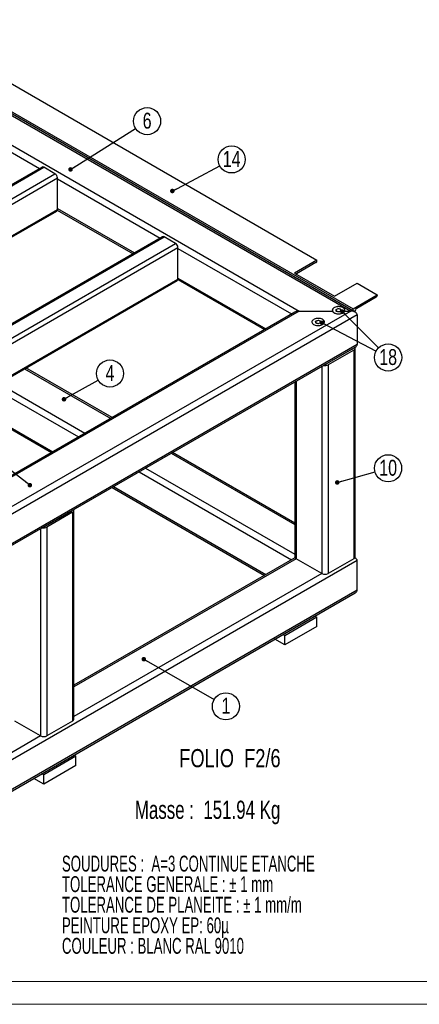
# Model space of a CAD drawing. Header units: millimetres. Extents: x 0 to 841, y 0 to 594.
# Tile 8 of 10: x 618 to 706, y 0 to 217. Entities that reach past the tile are written whole.
import ezdxf

# ---------------------------------------------------------------- set-up
doc = ezdxf.new("R2010")
doc.units = ezdxf.units.MM
doc.layers.add('NOTES', color=6, linetype='Continuous')
doc.layers.add('TRAIT-FINS', color=9, linetype='Continuous')
doc.layers.add('TRAIT-FORT', color=4, linetype='Continuous', lineweight=25)
doc.styles.add('SLDTEXTSTYLE0', font='TXT', dxfattribs={"width": 0.75})
doc.styles.add('SLDTEXTSTYLE1', font='TXT', dxfattribs={"width": 0.620748})
doc.styles.add('SLDTEXTSTYLE2', font='TXT', dxfattribs={"width": 0.694444})
doc.dimstyles.new('SLDDIMSTYLE7', dxfattribs={"dimtxt": 0.18, "dimasz": 1, "dimexe": 0, "dimexo": 0.0625, "dimgap": 0, "dimtad": 0, "dimtih": 1, "dimtoh": 1, "dimdec": 0, "dimrnd": 1e-09, "dimzin": 0, "dimdsep": 46, "dimtxsty": 'Standard', "dimblk1": 'DOT', "dimblk2": 'DOT', "dimsah": 1, "dimcen": 0.09, "dimadec": 0, "dimazin": 0, "dimtfac": 1, "dimtdec": 0, "dimtofl": 0, "dimtmove": 0, "dimatfit": 3, "dimldrblk": 'DOT', "dimfxl": 1, "dimfrac": 2, "dimtolj": 1, "dimtzin": 0, "dimarcsym": 0})

# ---------------------------------------------------------------- blocks, each defined once
blk = doc.blocks.new('SW_NOTE_0')
at = {"layer": 'NOTES', "color": 0, "char_height": 3.5, "attachment_point": 1, "style": 'SLDTEXTSTYLE1'}
for s, insert in [('SOUDURES :  A=3 CONTINUE ETANCHE', (0, 4.51)), ('TOLERANCE GENERALE : ± 1 mm', (0, -0.01)), ('TOLERANCE DE PLANEITE : ± 1 mm/m', (0, -4.54)), ('PEINTURE EPOXY EP: 60µ', (0, -9.07)), ('COULEUR : BLANC RAL 9010', (0, -13.59))]:
    blk.add_mtext(s, dxfattribs=dict(at, insert=insert))
blk = doc.blocks.new('SW_NOTE_3')
at = {"layer": 'NOTES', "color": 0}
blk.add_circle((2.58, -1.48), 2.98, dxfattribs=at)
at = {"layer": 'NOTES', "color": 0, "insert": (2.59, 0.38), "char_height": 3.5, "attachment_point": 2, "style": 'SLDTEXTSTYLE0'}
blk.add_mtext('1', dxfattribs=at)
blk = doc.blocks.new('_Dot')
at = {"color": 0, "linetype": 'ByBlock', "lineweight": -2}
blk.add_line((-0.5, 0), (-1, 0), dxfattribs=at)
at = {"color": 0, "linetype": 'ByBlock', "const_width": 0.5}
blk.add_lwpolyline([(-0.25, 0, 1), (0.25, 0, 1)], format="xyb", close=True, dxfattribs=at)
blk = doc.blocks.new('SW_NOTE_7')
at = {"layer": 'NOTES', "color": 0}
blk.add_circle((2.6, 1.46), 2.98, dxfattribs=at)
at = {"layer": 'NOTES', "color": 0, "insert": (2.6, 3.32), "char_height": 3.5, "attachment_point": 2, "style": 'SLDTEXTSTYLE0'}
blk.add_mtext('4', dxfattribs=at)
blk = doc.blocks.new('SW_NOTE_10')
at = {"layer": 'NOTES', "color": 0}
blk.add_circle((2.52, 1.59), 2.98, dxfattribs=at)
at = {"layer": 'NOTES', "color": 0, "insert": (2.53, 3.45), "char_height": 3.5, "attachment_point": 2, "style": 'SLDTEXTSTYLE0'}
blk.add_mtext('6', dxfattribs=at)
blk = doc.blocks.new('SW_NOTE_12')
at = {"layer": 'NOTES', "color": 0}
blk.add_circle((2.87, 0.8), 2.98, dxfattribs=at)
at = {"layer": 'NOTES', "color": 0, "insert": (2.88, 2.66), "char_height": 3.5, "attachment_point": 2, "style": 'SLDTEXTSTYLE0'}
blk.add_mtext('10', dxfattribs=at)
blk = doc.blocks.new('SW_NOTE_16')
at = {"layer": 'NOTES', "color": 0}
blk.add_circle((2.63, 1.4), 2.98, dxfattribs=at)
at = {"layer": 'NOTES', "color": 0, "insert": (2.64, 3.26), "char_height": 3.5, "attachment_point": 2, "style": 'SLDTEXTSTYLE0'}
blk.add_mtext('14', dxfattribs=at)
blk = doc.blocks.new('SW_NOTE_19')
at = {"layer": 'NOTES', "color": 0}
blk.add_circle((2.64, -1.39), 2.98, dxfattribs=at)
at = {"layer": 'NOTES', "color": 0, "insert": (2.65, 0.47), "char_height": 3.5, "attachment_point": 2, "style": 'SLDTEXTSTYLE0'}
blk.add_mtext('18', dxfattribs=at)

msp = doc.modelspace()

# ---------------------------------------------------------------- linework, layer by layer
at = {"lineweight": 18}
for p, q in [((836, 5), (5, 5)), ((841, 0), (0, 0))]:
    msp.add_line(p, q, dxfattribs=at)
at = {"layer": 'TRAIT-FINS', "lineweight": 18, "flags": 128}
for points in [[(688.097949, 152.498155), (687.962466, 152.615208), (687.914891, 152.753283), (687.962466, 152.891357), (688.097949, 153.00841), (688.300714, 153.086623), (688.539891, 153.114087), (688.779068, 153.086623), (688.981833, 153.00841), (689.117316, 152.891357), (689.164891, 152.753283), (689.117316, 152.615208), (688.981833, 152.498155), (688.779068, 152.419942), (688.539891, 152.392478), (688.300714, 152.419942), (688.097949, 152.498155)], [(683.607821, 149.906059), (683.472338, 150.023113), (683.424763, 150.161187), (683.472338, 150.299261), (683.607821, 150.416314), (683.810586, 150.494527), (684.049763, 150.521992), (684.28894, 150.494527), (684.491705, 150.416314), (684.627188, 150.299261), (684.674763, 150.161187), (684.627188, 150.023113), (684.491705, 149.906059), (684.28894, 149.827847), (684.049763, 149.800382), (683.810586, 149.827847), (683.607821, 149.906059)]]:
    msp.add_lwpolyline(points, dxfattribs=at)
at = {"layer": 'TRAIT-FORT', "lineweight": 25}
for p, q in [((692.211916, 152.331674), (580.726562, 216.690798)), ((580.726562, 216.35267), (691.211997, 152.570786)), ((598.050679, 213.291139), (683.787376, 163.796398)), ((592.747378, 210.229609), (691.742327, 153.081041)), ((580.726562, 209.821405), (679.898288, 152.570786)), ((600.171999, 196.962844), (622.756433, 183.925128)), ((623.30833, 184.243731), (536.687749, 134.238735)), ((537.062719, 134.201604), (623.683299, 184.2066)), ((626.158173, 182.777886), (623.683299, 184.2066)), ((539.537592, 132.772889), (626.158173, 182.777886)), ((540.184092, 131.921394), (626.688503, 181.859328)), ((626.688503, 174.918731), (626.688503, 181.859328)), ((626.688503, 181.655192), (649.272937, 168.617476)), ((546.195476, 128.451095), (626.688503, 174.918731)), ((546.415207, 128.324247), (626.533143, 174.575347)), ((626.675628, 174.792038), (643.322189, 165.182182)), ((626.688503, 175.122866), (643.615164, 165.351313)), ((649.824834, 168.936079), (563.204253, 118.931083)), ((563.579223, 118.893951), (650.199804, 168.898948)), ((566.054097, 117.465237), (652.674677, 167.470234)), ((652.674677, 167.470234), (650.199804, 168.898948)), ((566.700596, 116.613742), (653.205008, 166.551675)), ((653.205008, 159.611079), (653.205008, 166.551675)), ((653.205008, 166.34754), (678.1911, 151.923376)), ((683.787376, 163.796398), (678.837628, 160.938969)), ((683.566405, 163.260563), (679.27957, 160.785826)), ((683.787376, 163.643296), (683.787376, 163.796398)), ((678.837628, 160.938969), (687.676463, 155.836419)), ((679.27957, 160.785826), (679.198702, 160.730526)), ((572.71198, 113.143443), (653.205008, 159.611079)), ((572.931711, 113.016595), (653.049647, 159.267695)), ((653.192132, 159.484386), (672.240352, 148.488082)), ((653.205008, 159.815214), (672.533327, 148.657213)), ((687.676463, 155.836419), (692.626211, 158.693847)), ((692.626211, 158.693847), (697.045628, 156.142572)), ((691.742327, 153.081041), (697.045628, 156.142572)), ((697.045628, 156.142572), (697.045628, 155.98947)), ((696.824657, 155.606737), (692.537822, 153.132)), ((692.626211, 151.754245), (591.863494, 93.585167)), ((678.89837, 152.331674), (602.000532, 107.939497)), ((679.898288, 152.570786), (602.293391, 107.770432)), ((691.211997, 152.570786), (607.950245, 104.5048)), ((679.898288, 152.570786), (687.201725, 152.570786)), ((689.878057, 152.570786), (691.211997, 152.570786)), ((691.742327, 152.602761), (691.742327, 153.081041)), ((692.626211, 151.754245), (692.626211, 145.221919)), ((692.626211, 145.221919), (591.863494, 87.052841)), ((591.863494, 86.71458), (692.211916, 144.64449)), ((691.56555, 144.201276), (685.908696, 140.935643)), ((691.919104, 143.997174), (686.26225, 140.731541)), ((691.56555, 144.271352), (691.56555, 144.201276)), ((691.919104, 143.997174), (691.919104, 98.066753)), ((692.211997, 98.474957), (692.211997, 144.405378)), ((685.908696, 141.005719), (685.908696, 140.935643)), ((619.477062, 139.886654), (638.408845, 128.957568)), ((638.701704, 129.126633), (619.769921, 140.055718)), ((684.848036, 140.393413), (684.848036, 94.801121)), ((686.26225, 140.731541), (686.26225, 94.801121)), ((613.820207, 136.621022), (632.75199, 125.691936)), ((678.898288, 136.958697), (678.898288, 98.474957)), ((679.191182, 137.127781), (679.191182, 98.066753)), ((612.405879, 135.804547), (631.337662, 124.875461)), ((606.455131, 132.369253), (625.386914, 121.440168)), ((606.748105, 132.538384), (625.679888, 121.609298)), ((678.898288, 105.921638), (652.016495, 121.440168)), ((651.723635, 121.271103), (678.898288, 105.58351)), ((644.652452, 117.188996), (678.1911, 97.827547)), ((646.066781, 118.005471), (678.898288, 99.052245)), ((638.701704, 113.753703), (672.240352, 94.392253)), ((638.994679, 113.922833), (672.533327, 94.561384)), ((629.693707, 108.483421), (624.036853, 105.217789)), ((629.693707, 108.553497), (629.693707, 108.483421)), ((630.340154, 62.757102), (630.340154, 108.687523)), ((630.04726, 108.279319), (624.390406, 105.013687)), ((630.04726, 108.279319), (630.04726, 62.348898)), ((622.976193, 104.675558), (622.976193, 59.083266)), ((624.036853, 105.287864), (624.036853, 105.217789)), ((624.390406, 105.013687), (624.390406, 59.083266)), ((692.626211, 97.658416), (570.650291, 27.243217)), ((678.89837, 98.235845), (630.340154, 70.203783)), ((679.191182, 98.066753), (630.340154, 69.865655)), ((684.848036, 94.801121), (679.191182, 98.066753)), ((691.919104, 98.066753), (686.26225, 94.801121)), ((692.211916, 98.235845), (692.148466, 98.272474)), ((692.626211, 91.12609), (692.626211, 97.658416)), ((684.848036, 94.801121), (630.340154, 63.33439)), ((692.626211, 91.12609), (570.650291, 20.71089)), ((570.650291, 20.372629), (692.211916, 90.548662)), ((683.787376, 85.206998), (676.716308, 81.124958)), ((683.373129, 85.446138), (683.787376, 85.206998)), ((683.787376, 83.165646), (683.787376, 85.206998)), ((683.787376, 83.165646), (676.716308, 79.083606)), ((676.716308, 79.083606), (674.534006, 80.343422)), ((676.716308, 81.124958), (676.302061, 81.364098)), ((676.716308, 79.083606), (676.716308, 81.124958)), ((622.976193, 59.083266), (617.319338, 62.348898)), ((630.04726, 62.348898), (624.390406, 59.083266)), ((622.976193, 59.083266), (579.784114, 34.14901)), ((630.754367, 54.591694), (623.683299, 50.509654)), ((630.34012, 54.830834), (630.754367, 54.591694)), ((630.754367, 52.550342), (630.754367, 54.591694)), ((630.754367, 52.550342), (623.683299, 48.468302)), ((623.683299, 50.509654), (623.269052, 50.748794)), ((623.683299, 48.468302), (623.683299, 50.509654)), ((623.683299, 48.468302), (621.500998, 49.728118))]:
    msp.add_line(p, q, dxfattribs=at)
at = {"layer": 'TRAIT-FORT', "lineweight": 25, "flags": 128}
for points in [[(689.512163, 152.192002), (689.670144, 152.301242), (689.791798, 152.425012), (689.873214, 152.559332), (689.911777, 152.699886), (689.906245, 152.842157), (689.856798, 152.98157), (689.765025, 153.113647), (689.633875, 153.234141), (689.467563, 153.33918), (689.271435, 153.425387), (689.051795, 153.489993), (688.815702, 153.53092), (688.570743, 153.546853), (688.324794, 153.53728), (688.085757, 153.502509), (687.861317, 153.443657), (687.658687, 153.362616), (687.48438, 153.261991), (687.343997, 153.145015), (687.242051, 153.015448), (687.18182, 152.877456), (687.165237, 152.735472), (687.192837, 152.594061), (687.263733, 152.457767), (687.375645, 152.330971), (687.524977, 152.217749), (687.70693, 152.121739), (687.915654, 152.046028), (688.144442, 151.993048), (688.38594, 151.964503), (688.632386, 151.96131), (688.875859, 151.983571), (689.108534, 152.030572), (689.322932, 152.100801), (689.512163, 152.192002)], [(689.878057, 152.570786), (689.913053, 152.712257), (689.903542, 152.855057), (689.849832, 152.994559), (689.753663, 153.12624), (689.618154, 153.245833), (689.447695, 153.349461), (689.247812, 153.433766), (689.024984, 153.496014), (688.786433, 153.534189), (688.539891, 153.547053), (688.293349, 153.534189), (688.054798, 153.496014), (687.83197, 153.433766), (687.632087, 153.349461), (687.461629, 153.245833), (687.326119, 153.12624), (687.22995, 152.994559), (687.17624, 152.855057), (687.166729, 152.712257), (687.201725, 152.570786)], [(687.201725, 152.570786), (687.28622, 152.427264), (687.416434, 152.295632), (687.587619, 152.180689), (687.793531, 152.086628), (688.026663, 152.016879), (688.278511, 151.973986), (688.539891, 151.959512), (688.801271, 151.973986), (689.053119, 152.016879), (689.286251, 152.086628), (689.492164, 152.180689), (689.663349, 152.295632), (689.793563, 152.427264), (689.878057, 152.570786)], [(688.915542, 152.536424), (689.009577, 152.609979), (689.06188, 152.696266), (689.067801, 152.78762), (689.026815, 152.875923), (688.942564, 152.953329), (688.822533, 153.012959), (688.677389, 153.049517), (688.520027, 153.059752), (688.36443, 153.042757), (688.224424, 153.00004), (688.112448, 152.935398), (688.038453, 152.854574), (688.009013, 152.76475), (688.026743, 152.673907), (688.090069, 152.590117), (688.193363, 152.520825), (688.327448, 152.472187), (688.48041, 152.448527), (688.638657, 152.451945), (688.788128, 152.482138), (688.915542, 152.536424)], [(685.022035, 149.599906), (685.180016, 149.709147), (685.30167, 149.832916), (685.383086, 149.967237), (685.421648, 150.107791), (685.416117, 150.250061), (685.36667, 150.389475), (685.274897, 150.521551), (685.143747, 150.642045), (684.977435, 150.747084), (684.781307, 150.833292), (684.561667, 150.897897), (684.325573, 150.938824), (684.080615, 150.954758), (683.834666, 150.945185), (683.595629, 150.910414), (683.371189, 150.851562), (683.168559, 150.770521), (682.994251, 150.669895), (682.853869, 150.552919), (682.751923, 150.423353), (682.691692, 150.28536), (682.675109, 150.143376), (682.702709, 150.001965), (682.773605, 149.865671), (682.885517, 149.738875), (683.034849, 149.625653), (683.216802, 149.529643), (683.425526, 149.453932), (683.654314, 149.400952), (683.895812, 149.372407), (684.142258, 149.369214), (684.385731, 149.391476), (684.618406, 149.438476), (684.832804, 149.508706), (685.022035, 149.599906)], [(685.022035, 149.599906), (685.180016, 149.709147), (685.30167, 149.832916), (685.383086, 149.967237), (685.421648, 150.107791), (685.416117, 150.250061), (685.36667, 150.389475), (685.274897, 150.521551), (685.143747, 150.642045), (684.977435, 150.747084), (684.781307, 150.833292), (684.561667, 150.897897), (684.325573, 150.938824), (684.080615, 150.954758), (683.834666, 150.945185), (683.595629, 150.910414), (683.371189, 150.851562), (683.168559, 150.770521), (682.994251, 150.669895), (682.853869, 150.552919), (682.751923, 150.423353), (682.691692, 150.28536), (682.675109, 150.143376), (682.702709, 150.001965), (682.773605, 149.865671), (682.885517, 149.738875), (683.034849, 149.625653), (683.216802, 149.529643), (683.425526, 149.453932), (683.654314, 149.400952), (683.895812, 149.372407), (684.142258, 149.369214), (684.385731, 149.391476), (684.618406, 149.438476), (684.832804, 149.508706), (685.022035, 149.599906)], [(684.425413, 149.944328), (684.519449, 150.017883), (684.571751, 150.104171), (684.577673, 150.195524), (684.536687, 150.283827), (684.452435, 150.361233), (684.332405, 150.420864), (684.187261, 150.457421), (684.029899, 150.467656), (683.874302, 150.450661), (683.734296, 150.407944), (683.62232, 150.343302), (683.548325, 150.262478), (683.518885, 150.172654), (683.536615, 150.081811), (683.599941, 149.998021), (683.703235, 149.928729), (683.83732, 149.880092), (683.990282, 149.856431), (684.148529, 149.859849), (684.297999, 149.890043), (684.425413, 149.944328)]]:
    msp.add_lwpolyline(points, dxfattribs=at)
at = {"layer": 'TRAIT-FORT', "lineweight": 25}
for centre, radius, start, end in [((623.463609, 183.899939), 0.377233, 54.38242252, 114.30711905), ((625.537091, 181.806932), 1.152604, 2.60547849, 57.39452166), ((626.321002, 174.878166), 0.369733, 305.01333287, 6.29884752), ((649.980114, 168.592287), 0.377233, 54.38242252, 114.30711905), ((652.053595, 166.49928), 1.152604, 2.60547849, 57.39452166), ((683.307621, 163.665128), 0.480252, 302.60547834, 357.39452151), ((652.837506, 159.570514), 0.369733, 305.01333292, 6.29884748), ((696.565873, 156.011302), 0.480252, 302.60547834, 357.39452151), ((693.060951, 152.318042), 0.96757, 122.72875776, 175.24890799), ((691.445277, 144.449748), 0.276051, 295.82949038, 338.96428712), ((691.769607, 144.401738), 0.431302, 290.28053269, 28.54907769), ((685.580757, 141.543841), 0.690977, 275.7453234, 298.33346794), ((685.553041, 142.10566), 1.546343, 256.96968962, 297.29911081), ((629.573433, 108.731893), 0.276051, 295.82949038, 338.96428712), ((629.897764, 108.683883), 0.431302, 290.28053269, 28.54907769), ((623.681198, 106.387805), 1.546343, 256.96968962, 297.29911081), ((623.708914, 105.825987), 0.690977, 275.7453234, 298.33346794), ((679.398746, 98.524864), 0.502939, 185.69479925, 245.62534171), ((691.71154, 98.524864), 0.502939, 294.37465829, 354.30520075), ((685.555143, 96.165832), 1.537022, 242.60967224, 297.39032776), ((629.839697, 62.807009), 0.502939, 294.37465829, 354.30520075), ((623.683299, 60.447977), 1.537022, 242.60967224, 297.39032776)]:
    msp.add_arc(centre, radius, start, end, dxfattribs=at)
for centre, start_param, end_param in [((679.898288, 151.754245), 1.5707963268, 2.3561132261), ((679.898288, 151.754245), 1.5707963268, 2.3561132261), ((691.211997, 151.754245), 0, 1.5707963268), ((691.211997, 151.754245), 0, 1.5707963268), ((691.211997, 145.221919), 5.4977058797, 6.2831853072), ((691.211997, 145.221919), 5.4977058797, 6.2831853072), ((679.898288, 97.658416), 2.2935418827, 2.3561132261), ((679.898288, 97.658416), 2.2935548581, 2.3561132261), ((691.211997, 97.658416), 0, 0.8480766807), ((691.211997, 97.658416), 0, 0.8480766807), ((691.211997, 91.12609), 5.4977058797, 6.2831853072), ((691.211997, 91.12609), 5.4977058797, 6.2831853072)]:
    msp.add_ellipse(centre, major_axis=(1.414214, 0), ratio=0.5773815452, start_param=start_param, end_param=end_param, dxfattribs=at)

# ---------------------------------------------------------------- block references
at = {"layer": 'NOTES'}
for name, p in [('SW_NOTE_10', (643.899331, 192.76673)), ('SW_NOTE_16', (662.38452, 184.53518)), ('SW_NOTE_19', (696.79879, 143.732465)), ('SW_NOTE_7', (635.655585, 137.370058)), ('SW_NOTE_12', (696.565423, 117.172207)), ('SW_NOTE_3', (661.172492, 67.068408)), ('SW_NOTE_0', (627.68787, 28.204603))]:
    msp.add_blockref(name, p, dxfattribs=at)

# ---------------------------------------------------------------- texts
at = {"layer": 'NOTES', "char_height": 4, "attachment_point": 1}
for s, insert, style in [('FOLIO  F2/6', (653.497311, 56.173275), 'SLDTEXTSTYLE0'), ('Masse :  151.94 Kg', (643.727726, 44.813183), 'SLDTEXTSTYLE2')]:
    msp.add_mtext(s, dxfattribs=dict(at, insert=insert, style=style))

# ---------------------------------------------------------------- leaders
at = {"layer": 'NOTES'}
for points in [[(629.572708, 183.739318), (643.899331, 192.76673)], [(651.980375, 178.982747), (662.38452, 184.53518)], [(689.391384, 152.431144), (697.33281, 144.455623)], [(684.925765, 149.983323), (696.79879, 143.732465)], [(628.136787, 133.153434), (635.655585, 137.370058)], [(620.63567, 114.238366), (614.102584, 119.291145)], [(688.252021, 114.852335), (696.565423, 117.172207)], [(645.6946, 75.948949), (661.172492, 67.068408)]]:
    msp.add_leader(points, dimstyle='SLDDIMSTYLE7', dxfattribs=at)

doc.saveas('drawing.dxf')
